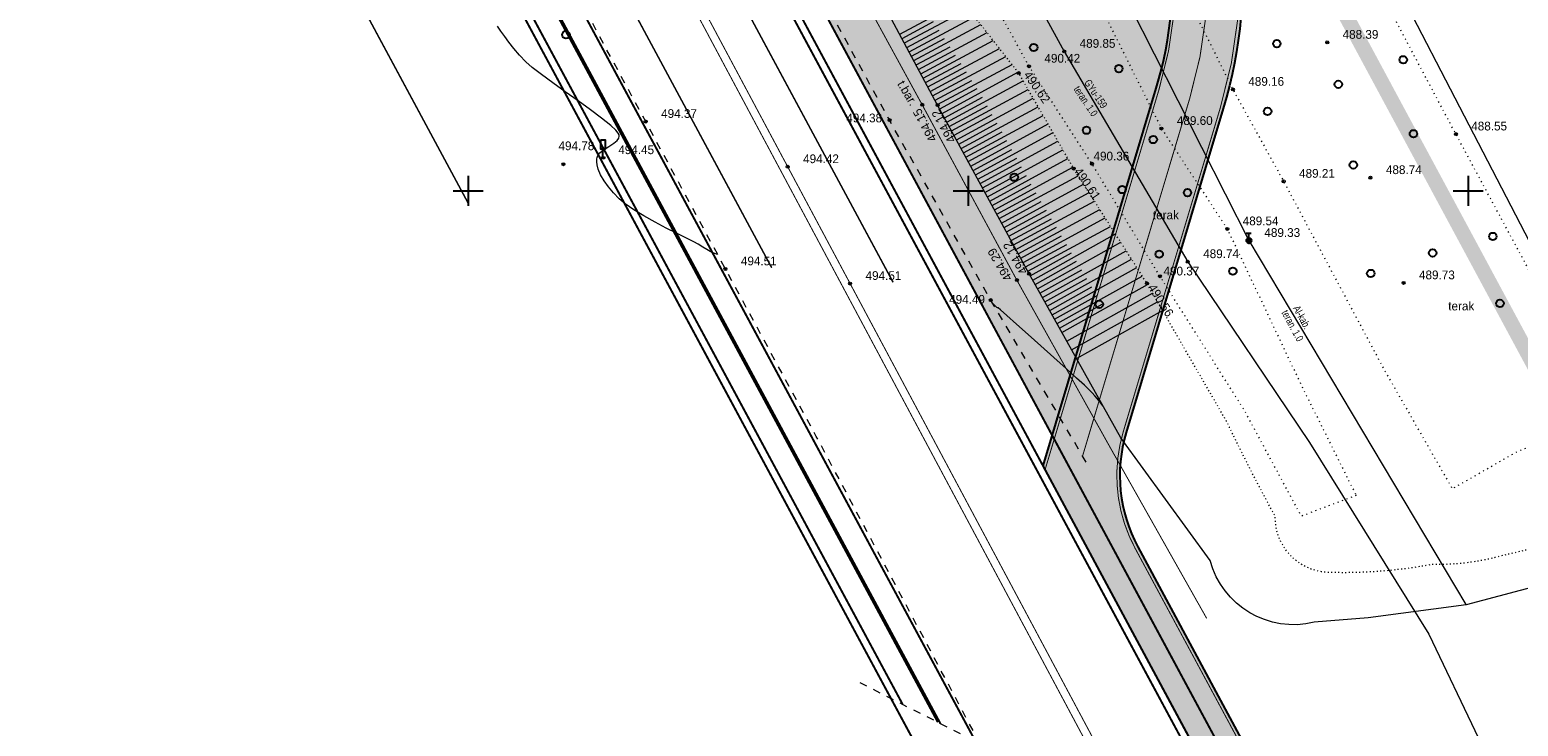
# Model space of a CAD drawing. Extents: x -516234 to 73329, y -4499813 to 47259.
# Tile 3 of 256: x 29622 to 29771, y 36484 to 36553. Entities that reach past the tile are written whole.
import ezdxf

# ---------------------------------------------------------------- set-up
doc = ezdxf.new("R2010")
doc.units = 0
doc.header["$LTSCALE"] = 0.5
doc.header["$MEASUREMENT"] = 0
doc.header["$PDMODE"] = 32
doc.header["$PDSIZE"] = 0.3
for name, pattern in [('ACAD_ISO03W100', [30, 12, -18]), ('DASHED', [0.75, 0.5, -0.25]), ('Д_ТРОТ_ТРУБА', [3, 1.5, -1.5]), ('Контура низ откосов  Штриховая 0.1-0.5 - - - - - - -', [0.6, 0.1, -0.5]), ('РА_КОНТУРЫ', [1.5, 0, -1.5])]:
    doc.linetypes.add(name, pattern=pattern)
for name, color, linetype in [('(001) Сетка', 92, 'Continuous'), ('(004) Точки рельефа', 7, 'Continuous'), ('(007) Здания', 7, 'Continuous'), ('(013) Газ', 30, 'ИК_Газопровод -------г--------'), ('(016) Кабель', 1, 'Continuous'), ('(019) Связь', 3, 'ИК_КАБ_СВЯЗИ'), ('(025) Дорога', 7, 'Continuous'), ('(026) Д_знаки', 7, 'Continuous'), ('(031) Горизонтали', 42, 'Continuous'), ('(035) Откосы', 7, 'Continuous'), ('(037) Контуры', 7, 'Continuous'), ('(038) Деревья', 7, 'Continuous'), ('1 PARK', 7, 'Continuous'), ('7_газон', 7, 'Continuous'), ('STOYANKA', 7, 'Continuous'), ('орто', 7, 'Continuous')]:
    doc.layers.add(name, color=color, linetype=linetype)
doc.layers.add('.', color=7, linetype='Continuous', lineweight=15)
doc.styles.add('BM-431', font='bm431.ttf')
doc.styles.add('D-431', font='d431.ttf')
doc.styles.add('S', font='txtwr', dxfattribs={"oblique": 15})
doc.styles.get("Standard").update_dxf_attribs({"font": 'times.ttf'})
doc.linetypes.add('ИК_Газопровод -------г--------', pattern='A,9,-0.6,["Г",Standard,S=1.199999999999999,R=0,X=0,Y=-0.6],-1.199999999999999', length=10.8)
doc.linetypes.add('ИК_КАБ_СВЯЗИ', pattern='A,4,["o",Standard,S=0.5,R=0,X=0,Y=-0.125],4,-2', length=10)
doc.linetypes.add('ИК_Э_КАБ_ВН', pattern='A,8,-2,["<<",Standard,S=1,R=0,X=0,Y=-0.5],8,[">>",Standard,S=1,R=0,X=-1,Y=-0.5],-2', length=20)

# ---------------------------------------------------------------- blocks, each defined once
blk = doc.blocks.new('9633')
at = {"layer": '(031) Горизонтали', "color": 42, "linetype": 'Continuous', "lineweight": 0}
for points in [[(28724.78833880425, 36530.87548570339), (28724.78833536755, 36530.87548604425), (28724.39342960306, 36530.99789952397), (28724.0419920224, 36531.16897927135), (28723.69419343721, 36531.38106875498), (28723.31020465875, 36531.62651144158), (28722.85019649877, 36531.89765079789), (28722.3999824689, 36532.13084284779), (28721.6674861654, 36532.49862698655), (28720.72776918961, 36532.9723743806), (28719.65589314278, 36533.5234561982), (28718.52691962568, 36534.12324360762), (28717.41591023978, 36534.74310777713), (28716.39792658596, 36535.354419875), (28715.54803026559, 36535.92855106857), (28714.94128287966, 36536.43687252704), (28714.37507882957, 36537.03888273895), (28713.86869041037, 36537.6424459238), (28713.43557973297, 36538.24080212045), (28713.08920890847, 36538.82719136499), (28712.84304004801, 36539.3948536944), (28712.72729691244, 36539.83095748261), (28712.69237480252, 36540.14524876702), (28712.6954161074, 36540.34787625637), (28712.70515666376, 36540.44695775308), (28712.72632596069, 36540.55865729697), (28712.80511535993, 36540.76518155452), (28713.00030464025, 36541.03828344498), (28713.36475889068, 36541.34934880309), (28713.90306301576, 36541.68590412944), (28714.42345990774, 36542.0071724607), (28714.74780195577, 36542.28399495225), (28714.89786500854, 36542.5185736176), (28714.9394073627, 36542.69330092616), (28714.9398042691, 36542.78726755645), (28714.92663626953, 36542.84963404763), (28714.847988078, 36543.00068358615), (28714.6091399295, 36543.28795608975), (28714.09277372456, 36543.77002843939), (28713.18868688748, 36544.50123488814), (28712.07427033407, 36545.33573426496), (28710.83206255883, 36546.23108325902), (28709.54460205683, 36547.14483856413), (28708.29442732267, 36548.03455687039), (28707.16407685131, 36548.8577948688), (28706.23608913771, 36549.57210924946), (28705.59300267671, 36550.13505670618), (28704.95965814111, 36550.80559876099), (28704.40487133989, 36551.45876529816), (28703.91884246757, 36552.0845078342), (28703.49177171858, 36552.67277789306), (28703.11385928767, 36553.21352699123), (28702.77530536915, 36553.69670664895)], [(28763.31372226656, 36515.74889626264), (28763.00806523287, 36516.15445936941), (28762.75761987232, 36516.47196724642), (28762.51782332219, 36516.75342582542), (28762.24401681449, 36517.05096829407), (28761.8915415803, 36517.41672784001), (28761.47372119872, 36517.81317099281), (28760.69106880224, 36518.52864476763), (28759.63975373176, 36519.47823434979), (28758.41594532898, 36520.57702493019), (28757.11581293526, 36521.74010169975), (28755.83552589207, 36522.88254984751), (28754.67125354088, 36523.91945456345), (28753.71916522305, 36524.76590103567), (28753.07543028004, 36525.33697445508), (28752.83621805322, 36525.54776001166), (28752.7773442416, 36525.55699386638), (28752.71883383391, 36525.56660349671), (28752.6137205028, 36525.68306540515), (28752.4226361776, 36525.89451737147), (28752.28452401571, 36526.01888347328)]]:
    blk.add_lwpolyline(points, dxfattribs=at)
at = {"layer": '(004) Точки рельефа', "lineweight": 0, "style": 'D-431'}
for s, p in [('489.85', (28760.99333431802, 36551.53745220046)), ('488.39', (28787.29113431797, 36552.4393522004)), ('490.42', (28757.46973431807, 36550.05019783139)), ('489.16', (28777.85883431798, 36547.73826579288)), ('494.37', (28719.13673431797, 36544.52485220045)), ('494.38', (28737.65601103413, 36544.0846164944)), ('489.60', (28770.71763431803, 36543.82476579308)), ('488.55', (28800.15723431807, 36543.27665899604)), ('494.78', (28708.87176846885, 36541.30187159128)), ('494.45', (28714.854434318, 36540.90925220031)), ('494.42', (28733.337659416, 36540.00590993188)), ('490.36', (28762.37761439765, 36540.27514458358)), ('489.21', (28782.93693431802, 36538.54489783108)), ('488.74', (28791.62153431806, 36538.91425899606)), ('489.54', (28777.30013431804, 36533.79655219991)), ('489.33', (28779.46733431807, 36532.63295220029)), ('489.74', (28773.34773431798, 36530.51375220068)), ('494.51', (28727.11373431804, 36529.79465220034)), ('490.37', (28769.37872017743, 36528.7844613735)), ('494.51', (28739.58066453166, 36528.33370840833)), ('489.73', (28794.92975496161, 36528.39953903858)), ('494.49', (28747.94008326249, 36525.95453995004))]:
    blk.add_text(s, height=0.875, dxfattribs=at).set_placement(p)
for s, height, rotation, p in [('490.62', 0.875, 304.9367051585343, (28755.3385016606, 36548.82056806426)), ('494.15', 0.8749999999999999, 118.7223558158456, (28746.75739908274, 36542.42796498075)), ('494.12', 0.875, 119.1263603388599, (28748.6413872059, 36542.35002557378)), ('490.61', 0.875, 304.3915906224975, (28760.39864107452, 36539.18126100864)), ('494.29', 0.875, 120.2959939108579, (28754.29384558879, 36528.53620800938)), ('494.12', 0.875, 120.5963173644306, (28755.8496962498, 36529.20996048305)), ('490.56', 0.875, 302.339895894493, (28767.79740258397, 36527.57651192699))]:
    blk.add_text(s, height=height, rotation=rotation, dxfattribs=at).set_placement(p)
at = {"layer": '(037) Контуры', "linetype": 'РА_КОНТУРЫ', "lineweight": 0, "ltscale": 0.5, "style": 'BM-431'}
for p in [(28768.31856201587, 36534.38821369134), (28797.85730454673, 36525.29130864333)]:
    blk.add_text('terak', height=0.875, dxfattribs=at).set_placement(p)
blk = doc.blocks.new('*X146')
at = {"color": 0}
for p, q in [((9.5, 5.08), (10.49, 5.08)), ((9.5, 5.07), (10.49, 5.07)), ((9.5, 5.059999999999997), (10.49, 5.059999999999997)), ((9.5, 5.049999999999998), (10.49, 5.049999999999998)), ((9.5, 5.04), (10.49, 5.04)), ((9.5, 5.03), (10.49, 5.03)), ((9.5, 5.019999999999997), (10.5, 5.019999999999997)), ((9.5, 5.009999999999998), (10.5, 5.009999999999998)), ((9.5, 5), (10.5, 5)), ((9.5, 4.99), (10.5, 4.99)), ((9.5, 4.98), (10.5, 4.98)), ((9.5, 4.969999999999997), (10.5, 4.969999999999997)), ((9.5, 4.959999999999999), (10.49, 4.959999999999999)), ((9.5, 4.95), (10.49, 4.95)), ((9.5, 4.94), (10.49, 4.94)), ((9.5, 4.929999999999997), (10.49, 4.929999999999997)), ((9.5, 4.919999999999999), (10.49, 4.919999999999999)), ((9.5, 4.91), (10.49, 4.91)), ((9.5, 4.9), (10.49, 4.9)), ((9.51, 5.12), (10.48, 5.12)), ((9.51, 5.11), (10.48, 5.11)), ((9.51, 5.099999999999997), (10.48, 5.099999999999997)), ((9.51, 5.089999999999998), (10.49, 5.089999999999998)), ((9.51, 4.889999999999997), (10.49, 4.889999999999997)), ((9.51, 4.879999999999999), (10.48, 4.879999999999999)), ((9.51, 4.87), (10.48, 4.87)), ((9.51, 4.86), (10.48, 4.86)), ((9.52, 5.16), (10.47, 5.16)), ((9.52, 5.15), (10.47, 5.15)), ((9.52, 5.139999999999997), (10.47, 5.139999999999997)), ((9.52, 5.129999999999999), (10.48, 5.129999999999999)), ((9.52, 4.849999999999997), (10.48, 4.849999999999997)), ((9.52, 4.839999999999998), (10.47, 4.839999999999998)), ((9.52, 4.83), (10.47, 4.83)), ((9.53, 5.179999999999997), (10.46, 5.179999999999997)), ((9.53, 5.169999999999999), (10.46, 5.169999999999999)), ((9.53, 4.82), (10.47, 4.82)), ((9.53, 4.809999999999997), (10.46, 4.809999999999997)), ((9.53, 4.799999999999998), (10.46, 4.799999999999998)), ((9.54, 5.2), (10.45, 5.2)), ((9.54, 5.19), (10.46, 5.19)), ((9.54, 4.79), (10.45, 4.79)), ((9.54, 4.78), (10.45, 4.78)), ((9.55, 5.219999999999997), (10.44, 5.219999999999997)), ((9.55, 5.209999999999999), (10.45, 5.209999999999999)), ((9.55, 4.769999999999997), (10.44, 4.769999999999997)), ((9.55, 4.759999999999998), (10.44, 4.759999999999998)), ((9.56, 5.24), (10.43, 5.24)), ((9.56, 5.23), (10.44, 5.23)), ((9.56, 4.75), (10.43, 4.75)), ((9.56, 4.74), (10.43, 4.74)), ((9.57, 5.259999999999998), (10.42, 5.259999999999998)), ((9.57, 5.25), (10.43, 5.25)), ((9.57, 4.73), (10.42, 4.73)), ((9.58, 5.269999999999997), (10.41, 5.269999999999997)), ((9.58, 4.719999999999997), (10.41, 4.719999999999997)), ((9.58, 4.709999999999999), (10.41, 4.709999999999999)), ((9.59, 5.29), (10.4, 5.29)), ((9.59, 5.28), (10.41, 5.28)), ((9.59, 4.7), (10.4, 4.7)), ((9.6, 5.299999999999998), (10.39, 5.299999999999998)), ((9.6, 4.69), (10.39, 4.69)), ((9.61, 5.309999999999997), (10.38, 5.309999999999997)), ((9.61, 4.679999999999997), (10.39, 4.679999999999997)), ((9.61, 4.669999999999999), (10.38, 4.669999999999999)), ((9.62, 5.32), (10.37, 5.32)), ((9.62, 4.66), (10.37, 4.66)), ((9.63, 5.33), (10.37, 5.33)), ((9.63, 4.65), (10.36, 4.65)), ((9.64, 5.339999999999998), (10.36, 5.339999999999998)), ((9.64, 4.639999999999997), (10.35, 4.639999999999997)), ((9.65, 5.349999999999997), (10.35, 5.349999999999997)), ((9.65, 4.629999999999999), (10.34, 4.629999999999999)), ((9.66, 5.36), (10.34, 5.36)), ((9.66, 4.62), (10.33, 4.62)), ((9.67, 5.37), (10.32, 5.37)), ((9.67, 4.61), (10.32, 4.61)), ((9.68, 5.379999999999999), (10.31, 5.379999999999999)), ((9.69, 5.389999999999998), (10.3, 5.389999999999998)), ((9.69, 4.599999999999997), (10.31, 4.599999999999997)), ((9.7, 4.589999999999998), (10.29, 4.589999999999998)), ((9.71, 5.4), (10.29, 5.4)), ((9.71, 4.58), (10.28, 4.58)), ((9.72, 5.41), (10.27, 5.41)), ((9.73, 4.57), (10.26, 4.57)), ((9.74, 5.419999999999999), (10.26, 5.419999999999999)), ((9.75, 5.429999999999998), (10.24, 5.429999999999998)), ((9.75, 4.559999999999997), (10.25, 4.559999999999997)), ((9.76, 4.549999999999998), (10.23, 4.549999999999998)), ((9.77, 5.44), (10.22, 5.44)), ((9.78, 4.54), (10.21, 4.54)), ((9.79, 5.45), (10.2, 5.45)), ((9.81, 4.53), (10.18, 4.53)), ((9.82, 5.459999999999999), (10.18, 5.459999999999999)), ((9.83, 4.519999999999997), (10.16, 4.519999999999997)), ((9.85, 5.469999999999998), (10.15, 5.469999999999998)), ((9.87, 4.509999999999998), (10.12, 4.509999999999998)), ((9.88, 5.48), (10.11, 5.48)), ((9.91, 4.5), (10.08, 4.5)), ((9.94, 5.49), (10.05, 5.49))]:
    blk.add_line(p, q, dxfattribs=at)
blk = doc.blocks.new('I01070')
at = {"color": 0}
blk.add_circle((0.05, 0.03), 0.5, dxfattribs=at)
blk.add_blockref('*X146', (-9.95, -4.959999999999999), dxfattribs=at)
blk = doc.blocks.new('I0195')
at = {"layer": '(016) Кабель', "color": 0, "linetype": 'ИК_Э_КАБ_ВН'}
for p, q in [((-0.2750000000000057, 0.7399999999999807), (0.2249999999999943, 0.7399999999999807)), ((-0.0250000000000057, 0.2399999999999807), (-0.0250000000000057, 0.7399999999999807))]:
    blk.add_line(p, q, dxfattribs=at)
at = {"layer": '(016) Кабель', "color": 0, "linetype": 'ИК_Э_КАБ_ВН', "xscale": 0.5, "yscale": 0.5, "zscale": 0.5}
blk.add_blockref('I01070', (-0.0250000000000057, -0.0100000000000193), dxfattribs=at)
blk = doc.blocks.new('d')
at = {"layer": '(038) Деревья'}
blk.add_ellipse((0, 0), major_axis=(0.2651650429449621, 0.2651650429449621), ratio=0.9999999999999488, start_param=5.497787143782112, end_param=11.7809724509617, dxfattribs=at)
blk = doc.blocks.new('I02063')
at = {"linetype": 'Continuous'}
blk.add_lwpolyline([(-0.5, 3.5), (-0.5, 1.799999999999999), (0.5, 1.799999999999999), (0.5, 3.5)], close=True, dxfattribs=at)
blk.add_lwpolyline([(0.5, 0), (0, 0), (0, 1.799999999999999)], dxfattribs=at)
at = {"color": 4, "style": 'S', "oblique": 15}
blk.add_attdef('Z', (1.280972, -0.0661429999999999), '', height=2, dxfattribs=at)
blk = doc.blocks.new('Setka')
at = {"layer": '(001) Сетка'}
for p, q in [((0, 1.5), (0, -1.5)), ((-1.5, 0), (1.5, 0))]:
    blk.add_line(p, q, dxfattribs=at)

msp = doc.modelspace()

# ---------------------------------------------------------------- hatches: boundary and pattern name
at = {"layer": '1 PARK', "lineweight": 0, "true_color": 0x00c200, "transparency": 33554508}
h = msp.add_hatch(color=92, dxfattribs=at)
h.dxf.hatch_style = 1
edge = h.paths.add_edge_path()
edge.add_line((29724.64239257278, 36512.79432187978), (29471.60044474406, 36982.55049501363))
edge.add_line((29471.60044474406, 36982.55049501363), (29506.29401808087, 36972.14843313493))
edge.add_arc((29494.80619221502, 36933.83355538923), 39.99999999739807, 28.309861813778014, 73.30986225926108, ccw=False)
edge.add_line((29530.02202180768, 36952.80314541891), (29731.94540582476, 36577.94530873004))
edge.add_arc((29696.72957622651, 36558.97571869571), 40.00000000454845, -16.690138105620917, 28.309861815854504, ccw=False)
edge.add_line((29735.04445390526, 36547.48789258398), (29724.64239257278, 36512.79432187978))
at = {"layer": '7_газон', "lineweight": 0, "true_color": 0x5c5c5c, "transparency": 33554687}
h = msp.add_hatch(color=251, dxfattribs=at)
h.dxf.hatch_style = 1
edge = h.paths.add_edge_path(flags=16)
edge.add_line((29676.9670253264, 36922.96084250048), (29652.77291892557, 36909.92828613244))
edge.add_arc((29654.19563818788, 36907.28709892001), 2.999999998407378, 118.3098620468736, 208.3098621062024)
edge.add_line((29651.55445097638, 36905.86437965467), (29669.68837844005, 36872.19990448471))
edge.add_arc((29672.32956565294, 36873.62262374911), 2.999999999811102, 208.30986207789, 298.2780487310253)
edge.add_line((29673.75081818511, 36870.98064698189), (29697.06899177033, 36883.5246684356))
edge.add_arc((29695.17398839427, 36887.04730412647), 4.000000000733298, 298.2780487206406, 388.3063323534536)
edge.add_line((29698.69568820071, 36888.94404619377), (29681.03101944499, 36921.74221183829))
edge.add_arc((29678.3897445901, 36920.31965528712), 3.00000000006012, 28.30633236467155, 118.3098620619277)
edge = h.paths.add_edge_path(flags=16)
edge.add_arc((29582.9855072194, 36967.89968877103), 30.00000001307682, 100.3549001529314, 118.3098620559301)
edge.add_line((29568.75831457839, 36994.31156091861), (29528.13142186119, 36972.42721186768))
edge.add_arc((29529.55414112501, 36969.78602465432), 2.999999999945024, 118.3098620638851, 225.976051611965)
edge.add_arc((29494.80619221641, 36933.83355539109), 46.99999999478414, 28.309861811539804, 45.97605160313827, ccw=False)
edge.add_line((29536.18479198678, 36956.12282367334), (29686.13726511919, 36677.7456560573))
edge.add_arc((29688.77845233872, 36679.16837530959), 2.999999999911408, 208.3098618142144, 354.8617095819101)
edge.add_line((29691.76639664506, 36678.8996955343), (29699.50725581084, 36764.98453772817))
edge.add_arc((29669.62781274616, 36767.67133548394), 30.00000000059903, 354.8617095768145, 388.3098620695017)
edge.add_line((29696.03968487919, 36781.89852812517), (29580.77358266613, 36995.88266607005))
edge.add_arc((29578.13239545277, 36994.45994680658), 2.999999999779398, 28.30986205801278, 100.3549001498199)
edge = h.paths.add_edge_path()
edge.add_line((29429.45156085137, 37065.40154354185), (29443.21523881, 37039.99022628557))
edge.add_line((29443.21523881, 37039.99022628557), (29467.007078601, 36995.82219918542))
edge.add_arc((29480.21301466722, 37002.93579550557), 14.99999999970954, 208.3098620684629, 253.3098622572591)
edge.add_line((29475.90507996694, 36988.56771635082), (29508.30438760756, 36978.85353674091))
edge.add_arc((29494.80619219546, 36933.83355536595), 47.00000002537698, 63.28493720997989, 73.30986224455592, ccw=False)
edge.add_arc((29520.43076144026, 36984.74898970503), 10.00000000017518, 243.284937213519, 298.3098620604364)
edge.add_line((29525.17315898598, 36975.94503232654), (29566.62423568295, 36998.27334173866))
edge.add_arc((29582.98550721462, 36967.89968878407), 34.49999999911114, 90.70226828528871, 118.3098620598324, ccw=False)
edge.add_line((29582.56265496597, 37002.39709732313), (29601.16238589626, 37002.62508366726))
edge.add_arc((29600.79468828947, 37032.62283022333), 29.99999999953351, 270.7022682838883, 298.3364137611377)
edge.add_line((29615.03411904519, 37006.21755401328), (29627.39519750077, 37012.88344606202))
edge.add_arc((29631.42970288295, 37005.4019511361), 8.500000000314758, 28.306332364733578, 118.3364137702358, ccw=False)
edge.add_line((29638.91331497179, 37009.43252803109), (29702.65760048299, 36891.0778810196))
edge.add_arc((29695.17398839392, 36887.04730412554), 8.499999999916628, -61.72195127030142, 28.306332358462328, ccw=False)
edge.add_line((29699.20087056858, 36879.56170328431), (29664.33022544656, 36860.80302483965))
edge.add_arc((29666.69897966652, 36856.39973022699), 5.000000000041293, 118.2780487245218, 208.3098620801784)
edge.add_line((29662.29700097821, 36854.02853145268), (29700.001465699, 36784.03260702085))
edge.add_arc((29669.62781274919, 36767.67133548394), 34.49999999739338, -5.138290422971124, 28.30986207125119, ccw=False)
edge.add_line((29703.98917227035, 36764.58151806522), (29695.14768138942, 36666.25672866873))
edge.add_arc((29710.0874029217, 36664.91332979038), 15.00000000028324, 174.8617095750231, 208.3098618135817)
edge.add_line((29696.8814668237, 36657.7997335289), (29738.10817600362, 36581.26498698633))
edge.add_arc((29696.72957622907, 36558.97571869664), 47.00000000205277, -16.690138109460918, 28.3098618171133, ccw=False)
edge.add_line((29741.74955749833, 36545.47752301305), (29732.03538262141, 36513.07823193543))
edge.add_arc((29746.40346174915, 36508.77029714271), 14.99999999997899, 163.309861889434, 208.3098620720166)
edge.add_line((29733.19752568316, 36501.65670082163), (29762.25672105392, 36447.71016536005))
edge.add_line((29762.25672105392, 36447.71016536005), (29788.31828072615, 36389.8396773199))
edge.add_line((29788.31828072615, 36389.8396773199), (29723.7285416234, 36509.74639209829))
edge.add_line((29723.7285416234, 36509.74639209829), (29735.04445390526, 36547.48789258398))
edge.add_arc((29696.7295762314, 36558.97571869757), 39.9999999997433, 343.3098618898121, 388.3098618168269)
edge.add_line((29731.94540582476, 36577.94530873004), (29530.02202180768, 36952.80314541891))
edge.add_arc((29494.80619221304, 36933.83355538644), 40.00000000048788, 28.30986181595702, 73.30986225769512)
edge.add_line((29506.29401808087, 36972.14843313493), (29468.5366372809, 36983.46910649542))
edge.add_line((29468.5366372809, 36983.46910649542), (29424.2348273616, 37065.40154354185))
edge = h.paths.add_edge_path(flags=16)
edge.add_line((29653.96902770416, 36965.66145273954), (29629.77229082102, 36952.62747941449))
edge.add_arc((29631.19501008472, 36949.98629220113), 2.999999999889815, 118.3098620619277, 208.3098620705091)
edge.add_line((29628.55382287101, 36948.56357293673), (29646.57493355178, 36915.10853490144))
edge.add_arc((29649.2161207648, 36916.53125416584), 2.999999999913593, 208.3098620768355, 298.3098620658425)
edge.add_line((29650.63884002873, 36913.89006695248), (29674.83351591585, 36926.92293008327))
edge.add_arc((29673.4107966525, 36929.56411729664), 2.999999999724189, 298.3098620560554, 388.3063323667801)
edge.add_line((29676.05207150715, 36930.98667384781), (29658.03302182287, 36964.44282207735))
edge.add_arc((29655.3917469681, 36963.02026552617), 2.999999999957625, 28.30633236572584, 118.3098620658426)
edge = h.paths.add_edge_path(flags=16)
edge.add_line((29653.05407388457, 36973.68728408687), (29634.95140268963, 37007.29869320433))
edge.add_arc((29631.42970288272, 37005.4019511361), 4.00000000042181, 28.30633236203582, 118.3364137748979)
edge.add_line((29629.53111211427, 37008.92265463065), (29617.1700336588, 37002.25676258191))
edge.add_arc((29600.79468827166, 37032.6228302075), 34.49999999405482, 278.95978604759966, 298.33641380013, ccw=False)
edge.add_arc((29606.63498333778, 36995.58040921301), 3.000000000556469, 98.95978601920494, 208.3098621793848)
edge.add_line((29603.99379612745, 36994.15768994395), (29623.57430544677, 36957.80772818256))
edge.add_arc((29626.21549265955, 36959.23044744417), 2.9999999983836, 208.3098620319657, 298.3098620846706)
edge.add_line((29627.6382119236, 36956.58926023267), (29651.83551829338, 36969.62354032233))
edge.add_arc((29650.41279902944, 36972.26472753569), 3.000000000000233, 298.3098620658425, 388.306332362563)

# ---------------------------------------------------------------- linework, layer by layer
at = {"layer": '(004) Точки рельефа', "color": 0, "linetype": 'ByBlock', "lineweight": 0}
for p in [(29752.1425298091, 36552.07624540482), (29725.84472980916, 36551.17434540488), (29721.29552980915, 36549.00514540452), (29722.3211298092, 36549.69194540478), (29742.71022980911, 36547.37394540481), (29711.63932980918, 36545.83934540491), (29713.18072980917, 36545.81734540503), (29683.9881298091, 36544.16174540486), (29708.37262980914, 36544.30484540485), (29735.56902980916, 36543.46044540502), (29765.0086298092, 36542.91294540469), (29675.76132980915, 36539.90034540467), (29679.70582980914, 36540.54614540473), (29728.61972980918, 36539.94074540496), (29698.18905490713, 36539.64765750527), (29726.79152980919, 36539.46394540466), (29756.47292980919, 36538.5505454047), (29747.78832980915, 36538.18664540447), (29742.15152980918, 36533.43344540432), (29744.3187298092, 36532.2698454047), (29738.19912980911, 36530.15064540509), (29691.96512980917, 36529.43154540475), (29721.10682980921, 36528.31224540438), (29722.3383298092, 36528.95294540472), (29735.41522980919, 36528.7062454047), (29759.78115045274, 36528.03643224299), (29704.43206002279, 36527.97060161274), (29734.12272980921, 36527.98644540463), (29718.50082980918, 36526.32194540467)]:
    msp.add_point(p, dxfattribs=at)
at = {"layer": '(007) Здания', "lineweight": 0, "const_width": 0.1, "flags": 128}
for points in [[(29742.4673227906, 36456.82859852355), (29660.73799336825, 36609.69695759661), (29613.78812404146, 36695.97771856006), (29603.8658199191, 36714.44160149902), (29534.67980375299, 36842.92357351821), (29526.08271309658, 36858.78288283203), (29453.19078234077, 36993.63519669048), (29444.23393877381, 37010.33496871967), (29422.36329994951, 37050.7005583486)], [(29741.762374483, 36456.45038000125), (29660.03388359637, 36609.31717065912), (29613.08442288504, 36695.5971807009), (29603.16112804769, 36714.06290720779), (29533.97596266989, 36842.54329865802), (29525.37917372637, 36858.40205139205), (29452.48639719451, 36993.25592996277), (29443.52974115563, 37009.95535235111), (29421.65990976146, 37050.31945174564)], [(29740.09869674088, 36494.49755418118), (29730.41232098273, 36511.6407975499), (29721.10680099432, 36528.31222785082), (29711.63933673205, 36545.8393236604), (29700.90734688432, 36565.4545957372), (29690.93007423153, 36583.78337509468), (29680.55194925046, 36603.09176966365), (29667.53981173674, 36626.83641469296), (29658.03236038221, 36644.67438913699), (29648.03309364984, 36663.31204805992)]]:
    msp.add_lwpolyline(points, dxfattribs=at)
at = {"layer": '(013) Газ', "lineweight": 0, "flags": 128}
msp.add_lwpolyline([(29525.4045298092, 37048.0812454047), (29531.16032980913, 37039.10674540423), (29539.03442980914, 37023.9947454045), (29540.16602980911, 37021.19084540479), (29539.27042980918, 37018.60784540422), (29533.5626298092, 37011.72844540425), (29529.25442980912, 37006.75534540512), (29524.91812980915, 37001.27644540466), (29517.62702980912, 36991.22024540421), (29508.46972980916, 36979.31684540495), (29503.95652980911, 36971.83674540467), (29513.30102980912, 36954.80344540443), (29520.01352980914, 36941.40164540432), (29527.99152980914, 36927.06934540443), (29538.26772980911, 36908.13784540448), (29552.22252980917, 36883.58144540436), (29562.9265298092, 36863.59834540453), (29568.87632980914, 36853.651245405), (29578.9045298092, 36835.70134540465), (29587.68822980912, 36819.03094540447), (29597.08572980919, 36801.50184540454), (29611.7932298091, 36773.69974540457), (29622.8681298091, 36752.86994540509), (29632.62652980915, 36733.82944540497), (29642.05702980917, 36714.74094540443), (29649.24532980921, 36696.49514540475), (29654.71632980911, 36680.57834540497), (29662.39652980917, 36662.6074454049), (29676.15432980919, 36642.03754540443), (29689.2174298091, 36620.2101454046), (29698.95182980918, 36600.03514540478), (29708.9171298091, 36582.19414540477), (29725.84472980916, 36551.17434540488), (29738.19912980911, 36530.15064540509), (29750.36268157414, 36512.07232270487), (29762.3080298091, 36492.93034540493), (29777.20752980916, 36461.74964540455), (29800.4448298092, 36421.63744540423), (29814.55452980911, 36397.86484540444)], dxfattribs=at)
at = {"layer": '(019) Связь', "lineweight": 0, "flags": 128}
for points in [[(29845.77499956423, 36411.94192992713), (29832.6952298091, 36428.04424540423), (29805.59946008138, 36468.11178495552), (29530.62606186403, 36998.11573333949), (29534.25613077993, 37019.90358326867), (29517.60932965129, 37060.71951957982)], [(29514.83162980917, 37049.761445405), (29518.67122980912, 37045.21124540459), (29525.95242980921, 37035.17724540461), (29528.7734298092, 37021.40064540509), (29526.18852980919, 37015.33294540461), (29523.52162980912, 37012.33214540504), (29518.67252980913, 37007.59394540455), (29510.11892980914, 36999.15214540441), (29506.1915298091, 36984.80864540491), (29526.83482980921, 36945.59014540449), (29546.80742980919, 36909.66124540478), (29570.94542980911, 36864.29314540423), (29590.41202980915, 36836.47614540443), (29619.17332980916, 36778.32504540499), (29654.46622980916, 36702.51484540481), (29679.35692980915, 36655.78224540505), (29696.19172980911, 36624.08374540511), (29725.3618298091, 36569.60814540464), (29744.3187298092, 36532.2698454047), (29766.0236298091, 36495.88124540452)]]:
    msp.add_lwpolyline(points, dxfattribs=at)
at = {"layer": '(025) Дорога', "linetype": 'Д_ТРОТ_ТРУБА', "lineweight": 0, "flags": 128}
msp.add_lwpolyline([(29728.03525923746, 36510.13536327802), (29718.50083250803, 36526.32198035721), (29708.37262157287, 36544.30489306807), (29698.1594378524, 36562.97353809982), (29687.22552277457, 36583.03763372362), (29677.64409831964, 36601.09752114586), (29664.70693192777, 36624.80618082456), (29644.70940672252, 36661.06989249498), (29635.55283733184, 36676.73771477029), (29625.08975872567, 36694.49071412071), (29617.27268392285, 36708.28227827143), (29607.37438262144, 36726.36615364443), (29597.89492260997, 36743.94223028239), (29588.13156769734, 36762.1520577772), (29577.71545828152, 36781.3694874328), (29569.15765237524, 36797.4371591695), (29559.50225918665, 36815.20815842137), (29550.67555563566, 36831.54772201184), (29540.71227271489, 36850.44028201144), (29531.53170177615, 36867.38160831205), (29522.69500232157, 36883.69718115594), (29513.33249779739, 36901.15430510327), (29503.85104073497, 36918.47648056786), (29484.88712259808, 36953.63563107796), (29476.15238263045, 36970.04716743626), (29467.84048299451, 36985.88093233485, -0.1753525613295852), (29464.80247612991, 37008.04327865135, 0.01467843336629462), (29465.55209300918, 37018.91181871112, -0.04925175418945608), (29465.92666090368, 37023.16813633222, -0.04925175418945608)], format="xyb", dxfattribs=at)
msp.add_lwpolyline([(29705.41125506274, 36488.10674542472), (29717.43262771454, 36481.96623871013), (29708.95679129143, 36497.870974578), (29701.04974264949, 36512.69913441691), (29691.96513613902, 36529.43154286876), (29683.98811557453, 36544.1617402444), (29675.45430285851, 36559.93352737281), (29667.44529345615, 36574.81466571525), (29657.19714022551, 36591.51007861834), (29647.75864429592, 36611.42124656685), (29639.56170471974, 36626.69223153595), (29625.7698511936, 36652.72297992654), (29612.9716332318, 36676.13675559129), (29603.90002405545, 36692.58927311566), (29594.84840254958, 36709.57358378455), (29585.6328418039, 36726.91575373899), (29572.62669869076, 36751.04225016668), (29558.49597440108, 36777.38687346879), (29550.53395287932, 36791.54629317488), (29539.74816367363, 36790.1507442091)], dxfattribs=at)
at = {"layer": '(035) Откосы', "lineweight": 0}
for p, q in [((29709.38967490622, 36552.90142403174), (29715.63288029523, 36556.24249035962)), ((29709.86061690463, 36552.02140935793), (29716.25720380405, 36555.4445581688)), ((29709.62514590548, 36552.4614166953), (29712.78509397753, 36554.15247047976)), ((29710.33155890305, 36551.14139468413), (29716.88152731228, 36554.64662597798)), ((29710.80250090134, 36550.26138001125), (29717.50585082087, 36553.84869378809)), ((29710.09608790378, 36551.5814020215), (29713.33272673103, 36553.31349704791)), ((29710.56702990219, 36550.70138734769), (29713.8803594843, 36552.47452361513)), ((29711.27344289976, 36549.38136533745), (29718.13017432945, 36553.05076159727)), ((29711.74438489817, 36548.50135066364), (29718.75449783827, 36552.25282940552)), ((29711.03797190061, 36549.82137267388), (29714.42799223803, 36551.63555018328)), ((29711.50891389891, 36548.94135800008), (29714.97562499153, 36550.7965767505)), ((29712.21532689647, 36547.62133598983), (29719.37882134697, 36551.45489721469)), ((29712.68626889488, 36546.74132131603), (29720.00314485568, 36550.65696502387)), ((29711.97985589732, 36548.0613433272), (29715.52325774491, 36549.95760331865)), ((29712.45079789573, 36547.18132865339), (29716.07089049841, 36549.11862988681)), ((29713.1572108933, 36545.86130664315), (29720.6274683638, 36549.85903283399)), ((29713.63323715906, 36544.98403277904), (29721.21889236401, 36549.10314867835)), ((29712.92173989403, 36546.30131397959), (29716.61852325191, 36548.27965645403)), ((29714.10953076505, 36544.10690303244), (29721.73264305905, 36548.24635864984)), ((29713.39509035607, 36545.42259765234), (29717.15107312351, 36547.46214834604)), ((29713.87138396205, 36544.54546790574), (29717.67742693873, 36546.61220198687)), ((29714.58582437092, 36543.22977328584), (29722.23098934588, 36547.38120381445)), ((29715.0621179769, 36542.35264353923), (29722.72933563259, 36546.51604897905)), ((29714.34767756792, 36543.66833815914), (29718.16474688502, 36545.74105969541)), ((29714.82397117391, 36542.79120841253), (29718.65206683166, 36544.86991740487)), ((29715.53841158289, 36541.47551379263), (29723.22768191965, 36545.65089414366)), ((29716.01470518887, 36540.59838404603), (29723.72602820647, 36544.78573930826)), ((29715.30026477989, 36541.91407866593), (29719.13938677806, 36543.99877511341)), ((29715.77655838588, 36541.03694891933), (29719.62670672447, 36543.12763282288)), ((29716.49099879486, 36539.72125429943), (29724.22437449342, 36543.9205844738)), ((29716.96729240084, 36538.84412455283), (29724.72272078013, 36543.0554296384)), ((29716.25285199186, 36540.15981917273), (29720.11402667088, 36542.25649053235)), ((29717.44358600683, 36537.96699480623), (29725.22106706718, 36542.190274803)), ((29716.72914559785, 36539.28268942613), (29720.60134661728, 36541.38534824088)), ((29717.20543920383, 36538.40555967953), (29721.08866656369, 36540.51420595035)), ((29717.91987961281, 36537.0898650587), (29725.71941335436, 36541.32511996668)), ((29718.3961732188, 36536.2127353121), (29726.2177596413, 36540.45996513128)), ((29717.68173280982, 36537.528429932), (29721.57598651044, 36539.64306365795)), ((29718.1580264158, 36536.6513001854), (29722.06330645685, 36538.77192136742)), ((29718.87246682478, 36535.33560556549), (29726.71610592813, 36539.59481029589)), ((29719.34876043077, 36534.45847581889), (29727.24865216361, 36538.74822650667)), ((29718.63432002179, 36535.7741704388), (29722.55062640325, 36537.90077907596)), ((29719.82505403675, 36533.58134607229), (29727.78729406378, 36537.90495274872)), ((29719.11061362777, 36534.89704069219), (29723.04497242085, 36537.03345203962)), ((29719.58690723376, 36534.01991094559), (29723.55244017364, 36536.17325028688)), ((29720.30134764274, 36532.70421632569), (29728.32593596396, 36537.06167898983)), ((29720.77764124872, 36531.82708657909), (29728.86457786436, 36536.21840523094)), ((29720.06320083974, 36533.14278119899), (29724.05990792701, 36535.31304853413)), ((29720.53949444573, 36532.26565145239), (29724.56737568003, 36534.45284678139)), ((29721.25393485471, 36530.94995683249), (29729.40321976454, 36535.37513147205)), ((29721.73022846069, 36530.07282708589), (29729.94186166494, 36534.53185771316)), ((29721.01578805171, 36531.38852170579), (29725.07484343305, 36533.59264502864)), ((29721.4920816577, 36530.51139195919), (29725.58231118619, 36532.7324432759)), ((29722.20652206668, 36529.19569733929), (29730.48050356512, 36533.68858395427)), ((29722.69017512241, 36528.32261950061), (29730.95964352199, 36532.93846378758)), ((29721.96837526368, 36529.63426221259), (29726.08977893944, 36531.87224152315)), ((29723.17664365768, 36527.45109178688), (29731.49787664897, 36532.09582998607)), ((29723.66311219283, 36526.57956407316), (29732.03610977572, 36531.25319618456)), ((29722.44694085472, 36528.758383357), (29726.56873390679, 36531.05908202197)), ((29722.93340938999, 36527.88685564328), (29727.08108473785, 36530.20200126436)), ((29724.1495807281, 36525.70803635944), (29732.5743429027, 36530.41056238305)), ((29723.41987792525, 36527.01532792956), (29727.59343556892, 36529.34492050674)), ((29723.90634646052, 36526.14380021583), (29728.10578639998, 36528.48783974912)), ((29724.63604926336, 36524.83650864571), (29733.11257602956, 36529.56792858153)), ((29725.12251779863, 36523.96498093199), (29733.65080915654, 36528.72529478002)), ((29724.39281499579, 36525.27227250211), (29728.61813723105, 36527.63075899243)), ((29724.87928353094, 36524.40074478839), (29729.13048806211, 36526.77367823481)), ((29725.60898633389, 36523.09345321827), (29734.1842366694, 36527.87997858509)), ((29726.09545486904, 36522.22192550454), (29734.68346038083, 36527.01557054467)), ((29725.3657520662, 36523.52921707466), (29729.64283889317, 36525.9165974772)), ((29726.58192340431, 36521.35039779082), (29735.18268409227, 36526.15116250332)), ((29727.06839193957, 36520.4788700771), (29735.6819078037, 36525.28675446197))]:
    msp.add_line(p, q, dxfattribs=at)
at = {"layer": '(035) Откосы', "lineweight": 0, "flags": 128}
msp.add_lwpolyline([(29787.25822495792, 36502.92589241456), (29784.86920567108, 36501.7601098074), (29774.69319791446, 36498.16242333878), (29766.02798250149, 36495.86468158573), (29756.24512425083, 36494.56138006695), (29750.85551234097, 36494.12579090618), (29750.85551234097, 36494.12579090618), (29750.85551234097, 36494.12579090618, -0.4084800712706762), (29740.44351299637, 36500.28630359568), (29731.49889028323, 36512.54145622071), (29722.33831609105, 36528.95298893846), (29713.18073685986, 36545.81734539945), (29702.17484551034, 36566.38324505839), (29692.47147388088, 36583.81737504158), (29681.1577035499, 36604.24732499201), (29668.84929706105, 36627.40920290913), (29659.2069015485, 36644.86032679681), (29648.94473619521, 36663.61093949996), (29648.94473619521, 36663.61093949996, -0.7056642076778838), (29651.61118245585, 36666.48227251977)], format="xyb", dxfattribs=at)
at = {"layer": '(035) Откосы', "linetype": 'Контура низ откосов  Штриховая 0.1-0.5 - - - - - - -', "lineweight": 0, "flags": 128}
msp.add_lwpolyline([(29797.91991817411, 36512.48784311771), (29784.45533852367, 36505.06481975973), (29777.17019641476, 36502.51375057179), (29769.79108359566, 36500.81534864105, -0.07701491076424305), (29762.67603374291, 36499.9077722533, -0.05577618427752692), (29752.1219767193, 36499.105863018, -0.4010751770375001), (29746.94394461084, 36504.70563876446, -0.01361798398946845), (29742.06876105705, 36514.22789010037), (29734.12273673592, 36527.98646598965), (29726.79149259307, 36539.46393516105), (29721.2955505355, 36549.00517379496), (29711.56523214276, 36561.44124926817, -0.1146508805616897), (29706.22721212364, 36572.90973898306, 0.03249098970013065), (29699.89257711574, 36584.72508514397, -0.06849742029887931), (29686.73548567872, 36609.68025768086, 0.04543352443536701), (29681.17455677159, 36620.64194278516, -0.09554474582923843), (29674.04723308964, 36632.1374066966, 0.1093982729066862), (29664.03200192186, 36647.34340141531, -0.03885051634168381), (29654.50661772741, 36658.1451148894, -0.07998094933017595), (29651.17885925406, 36664.45363055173, -0.2744735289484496), (29651.61118245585, 36666.48227251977, -0.01790176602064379)], format="xyb", dxfattribs=at)
at = {"layer": '(037) Контуры', "linetype": 'РА_КОНТУРЫ', "lineweight": 0, "ltscale": 0.5, "flags": 128}
msp.add_lwpolyline([(29755.04077472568, 36506.78989662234), (29749.55892649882, 36504.71865606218), (29743.93502640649, 36515.17753636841), (29735.41522741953, 36528.70619685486), (29728.61977677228, 36539.94076516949), (29722.32114540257, 36549.69191522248), (29715.1268340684, 36562.79275359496), (29702.66348585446, 36586.19353718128), (29697.33247490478, 36596.28256397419), (29689.20851291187, 36610.85282235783), (29682.5789960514, 36622.2763185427), (29676.06744009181, 36632.90212627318), (29668.59320942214, 36649.312673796), (29662.06464549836, 36661.64381750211), (29656.31976662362, 36675.12851883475), (29650.06209021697, 36688.28134498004), (29644.47316955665, 36699.55290921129), (29637.36183763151, 36711.28428142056), (29632.36174313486, 36716.07937194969), (29624.68160750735, 36730.74959521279), (29618.9497404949, 36742.25506716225), (29612.32520716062, 36755.37790184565), (29603.25658454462, 36773.26586058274), (29595.88533783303, 36786.8645036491), (29588.98291583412, 36799.61847954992), (29584.54556848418, 36808.36303738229), (29577.76510707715, 36820.1733816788), (29566.04250200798, 36839.8896059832), (29558.70718168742, 36860.45953546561), (29549.67653794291, 36879.08920578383), (29542.6271770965, 36891.38136021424), (29534.78511255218, 36905.11094827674), (29523.18849822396, 36920.17498473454), (29514.56272471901, 36935.54792634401), (29507.28444792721, 36948.43184844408), (29499.05851350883, 36964.41955414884), (29491.99115241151, 36977.56037804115), (29485.19368250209, 36991.13903379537), (29476.92277338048, 37006.21609362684), (29476.89373791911, 37011.68396476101), (29488.33226104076, 37014.47997411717), (29493.3193988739, 37005.20762645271), (29496.88407585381, 36997.64360158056), (29504.16535667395, 36984.15191610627), (29510.89685299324, 36970.48829286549), (29519.16476488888, 36955.22330616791), (29526.661950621, 36943.02212015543), (29535.5256339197, 36927.36729031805), (29544.05944038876, 36912.32621872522), (29550.88593727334, 36894.27230541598), (29556.54482618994, 36883.52753670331), (29567.02091081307, 36864.47904179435), (29576.17249293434, 36847.54971057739), (29587.20837141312, 36827.12375669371), (29593.77791530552, 36815.26942771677), (29599.01896297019, 36804.98247720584), (29604.90377231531, 36793.25809178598), (29612.25902271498, 36779.95633300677), (29620.74785723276, 36763.68274084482), (29628.5879287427, 36749.22943450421), (29635.06951253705, 36736.71336238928), (29647.68278121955, 36715.787616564), (29652.9708283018, 36703.42947276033), (29658.25984694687, 36694.35205179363), (29665.10230345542, 36680.29258360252), (29673.37420437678, 36666.12916810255), (29677.68364113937, 36652.75241247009), (29684.93494007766, 36638.50702015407), (29690.27494673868, 36628.50995763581), (29696.8914787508, 36615.90592091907), (29704.27971913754, 36602.27329122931), (29710.5163885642, 36590.89277495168), (29717.24287042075, 36579.14840451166), (29723.30461279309, 36567.20110738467), (29729.7751977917, 36555.04489508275), (29735.56904135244, 36543.46045440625), (29742.15156456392, 36533.43341418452), (29749.54481989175, 36517.82555348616), (29755.04077472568, 36506.78989662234)], dxfattribs=at)
msp.add_lwpolyline([(29774.79593075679, 36524.72308427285), (29765.00858535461, 36542.91291934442), (29758.46602687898, 36555.24406293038), (29752.27533838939, 36566.7605266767), (29746.21560039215, 36578.10505847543), (29739.79999467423, 36590.18130237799), (29732.81360829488, 36602.59241103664), (29725.00652454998, 36616.97474528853), (29717.77323467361, 36629.34086934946), (29713.22192392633, 36638.9930728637), (29707.43107747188, 36650.77943496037), (29700.41569088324, 36664.53501997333), (29694.0590532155, 36677.66285500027), (29687.01465922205, 36693.60458870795), (29680.3671282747, 36707.49512433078), (29675.93277348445, 36716.97339655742), (29669.11231146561, 36730.67600386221), (29660.75741841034, 36747.69730609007), (29653.63208912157, 36759.75755015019), (29643.87574143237, 36776.80383066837), (29636.70342161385, 36789.89567273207), (29628.63843380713, 36804.79980164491), (29622.39975952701, 36816.83906145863), (29615.59230334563, 36829.26716503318), (29609.99139048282, 36840.17287158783), (29600.27500529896, 36859.78415390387), (29592.56588046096, 36874.51235434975), (29581.82987776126, 36895.81297029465), (29574.16975682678, 36907.85421717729), (29564.96021773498, 36922.39047951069), (29554.78303902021, 36938.83499069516), (29546.38318077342, 36953.83308016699), (29539.65269496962, 36966.22119996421), (29531.96057236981, 36979.91380370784), (29524.53134757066, 36993.58941631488), (29518.67250861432, 37007.59391431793), (29515.92654504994, 37011.40040898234), (29510.40470425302, 37010.28079761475), (29504.14814090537, 37010.16378965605), (29506.82216045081, 37003.08656765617), (29511.92930722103, 36987.30675434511), (29518.2069818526, 36973.45120193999), (29525.39930890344, 36958.60304377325), (29533.5252526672, 36946.07399077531), (29541.60924183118, 36930.14626050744), (29550.41893534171, 36915.75493833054), (29559.91637828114, 36899.35640343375), (29567.08968849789, 36887.34214188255), (29576.82506206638, 36868.22466749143), (29585.79171325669, 36851.63720160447), (29594.07866435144, 36830.92233668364), (29599.55762765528, 36819.66976411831), (29605.17253974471, 36808.21727054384), (29612.03998012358, 36794.90651109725), (29619.80905459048, 36783.33908069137), (29626.95440391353, 36768.02510346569), (29635.31428316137, 36752.39126114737), (29645.23154444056, 36738.12390018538), (29655.01288793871, 36720.42987204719), (29661.49347661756, 36707.38800461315), (29665.32206084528, 36698.65643651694), (29671.94460194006, 36684.71691974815), (29678.59814203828, 36669.48290718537), (29685.12971393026, 36656.08317949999), (29691.26144603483, 36642.15065581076), (29697.22521985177, 36630.98605314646), (29702.65919439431, 36620.46719456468), (29710.35231853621, 36606.54867877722), (29716.94585284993, 36594.72233910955), (29723.89924837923, 36582.74306205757), (29730.29186060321, 36570.95270666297), (29736.7914300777, 36559.29230159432), (29742.71022784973, 36547.37399195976), (29747.78832954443, 36538.18661199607), (29757.77560157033, 36519.4759813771), (29764.65502616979, 36507.46471614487), (29770.98453106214, 36511.09635649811), (29780.10894593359, 36514.95893085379)], close=True, dxfattribs=at)
at = {"layer": '.', "color": 253, "true_color": 0xa8a8a8, "const_width": 0.2}
for points in [[(29713.20828406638, 36484.12402977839), (29422.4498776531, 37023.89839318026), (29399.97028755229, 37065.40154354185)], [(29400.16851130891, 37065.40154354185), (29420.28959742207, 37028.25280290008), (29713.46391603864, 36483.99345318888)], [(29775.28750115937, 36418.77492074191), (29440.96608901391, 37039.42121481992), (29426.89421410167, 37065.40154354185)]]:
    msp.add_lwpolyline(points, dxfattribs=at)
msp.add_lwpolyline([(29703.98917227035, 36764.58151806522), (29695.14768138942, 36666.25672866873, 0.146990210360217), (29696.8814668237, 36657.7997335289), (29738.10817600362, 36581.26498698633, -0.198912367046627), (29741.74955749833, 36545.47752301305), (29732.03538262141, 36513.07823193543, 0.1989123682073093), (29733.19752568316, 36501.65670082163), (29762.25672105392, 36447.71016536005), (29788.31828072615, 36389.8396773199), (29723.7285416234, 36509.74639209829), (29735.04445390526, 36547.48789258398, 0.1989123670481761), (29731.94540582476, 36577.94530873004), (29530.02202180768, 36952.80314541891, 0.1989123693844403)], format="xyb")
at = {"layer": 'STOYANKA', "color": 7, "linetype": 'DASHED', "ltscale": 10, "true_color": 0xffffff, "const_width": 0.15}
msp.add_lwpolyline([(29666.24172980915, 36535.99474272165), (29407.71237832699, 37015.93792936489), (29380.92111641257, 37065.40154354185)], dxfattribs=at)
at = {"layer": 'STOYANKA', "color": 7, "linetype": 'DASHED', "ltscale": 10, "true_color": 0xffffff, "transparency": 33554687, "const_width": 0.15}
for points in [[(29696.58864075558, 36529.55462813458), (29426.22858968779, 37031.46075100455), (29407.84504296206, 37065.40154354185)], [(29708.73413075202, 36528.09368434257), (29435.02709674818, 37036.21326671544), (29419.21768244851, 37065.40154354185)]]:
    msp.add_lwpolyline(points, dxfattribs=at)
at = {"layer": 'STOYANKA', "color": 7, "linetype": 'ACAD_ISO03W100', "ltscale": 0.2, "true_color": 0xffffff, "transparency": 33554687, "const_width": 0.1}
msp.add_lwpolyline([(29467.00959812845, 36987.58088680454), (29507.29920284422, 36975.50098493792, -0.1989123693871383), (29533.10340689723, 36954.46298454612), (29735.02679091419, 36579.60514785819, -0.1989123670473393), (29738.39700570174, 36546.48270779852), (29727.67995463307, 36510.7385646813)], format="xyb", dxfattribs=at)
at = {"layer": 'STOYANKA', "color": 7, "lineweight": 50, "true_color": 0xffffff, "const_width": 0.1}
for points in [[(29723.92974451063, 36509.37287182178), (29735.33181548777, 36547.40173388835, 0.1989123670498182), (29732.2095245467, 36578.08758065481), (29530.28614052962, 36952.94541734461, 0.1989123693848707), (29506.38017677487, 36972.43579471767), (29468.35131200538, 36983.83786623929)], [(29703.69037783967, 36764.60838604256), (29694.84888695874, 36666.28359664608, 0.1469902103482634), (29696.61734810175, 36657.65746160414), (29737.84405728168, 36581.12271506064, -0.1989123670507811), (29741.4621959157, 36545.56368170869), (29731.7480210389, 36513.16439063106, 0.1989123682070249), (29732.9334069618, 36501.514428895), (29761.98755231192, 36447.57726847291), (29786.3116746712, 36393.56481297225)]]:
    msp.add_lwpolyline(points, format="xyb", dxfattribs=at)
at = {"layer": 'орто', "color": 1, "const_width": 1.5}
msp.add_lwpolyline([(29782.9222131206, 36501.07175844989), (29481.219258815, 37061.16397420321), (29478.1936039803, 37066.75011732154)], dxfattribs=at)
at = {"layer": 'орто', "const_width": 0.2}
for points in [[(29397.41144366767, 37065.40154354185), (29420.47021356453, 37022.82907714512), (29709.68249201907, 36485.92500129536)], [(29716.9897080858, 36482.19248167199), (29422.26926151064, 37029.32211893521), (29402.72735519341, 37065.40154354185)], [(29424.33537021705, 37065.40154354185), (29438.98642492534, 37038.35189878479), (29788.31828099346, 36389.83967672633)]]:
    msp.add_lwpolyline(points, dxfattribs=at)
at = {"layer": 'орто', "color": 40, "const_width": 0.2}
for points in [[(29740.76075854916, 36476.54569334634), (29470.41759129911, 36978.42047249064)], [(29722.24454718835, 36461.02287170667), (29451.9013799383, 36962.89765085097)]]:
    msp.add_lwpolyline(points, dxfattribs=at)

# ---------------------------------------------------------------- block references
at = {"layer": '(001) Сетка', "lineweight": 0}
for p in [(29666.24172980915, 36537.22984540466), (29716.24172980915, 36537.22984540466), (29766.24172980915, 36537.22984540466)]:
    msp.add_blockref('Setka', p, dxfattribs=at)
at = {"layer": '(007) Здания', "color": 18, "true_color": 0x000000}
msp.add_blockref('9633', (966.3948420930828, 0), dxfattribs=at)
at = {"layer": '(019) Связь', "color": 0, "lineweight": 0}
msp.add_blockref('I0195', (29744.31873084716, 36532.26488567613), dxfattribs=at)
at = {"layer": '(026) Д_знаки', "lineweight": 0, "xscale": 0.5, "yscale": 0.5, "zscale": 0.5}
msp.add_blockref('I02063', (29679.7058135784, 36540.54611116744), dxfattribs=at)
at = {"layer": '(038) Деревья', "linetype": 'Continuous', "lineweight": 0}
for p in [(29676.01117606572, 36552.84394882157), (29722.79614540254, 36551.56704789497), (29747.10846848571, 36551.94973492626), (29759.7554893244, 36550.33664576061), (29731.30669823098, 36549.45809132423), (29753.25727779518, 36547.88441067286), (29746.18210362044, 36545.18032279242), (29728.0720980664, 36543.2995946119), (29760.77188529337, 36542.94415562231), (29734.75376302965, 36542.36377075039), (29754.75603086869, 36539.82657518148), (29720.85323188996, 36538.59893192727), (29731.63369939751, 36537.36972559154), (29738.17526159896, 36537.0564772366), (29768.70673267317, 36532.6813169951), (29735.34273498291, 36530.90832227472), (29762.69087824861, 36531.03345250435), (29742.71284761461, 36529.2130336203), (29756.49677719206, 36528.98475696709), (29729.34874388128, 36525.897335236), (29769.42093892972, 36525.99209515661)]:
    msp.add_blockref('d', p, dxfattribs=at)

# ---------------------------------------------------------------- texts
at = {"layer": '(013) Газ', "linetype": 'Continuous', "lineweight": 0, "style": 'BM-431', "width": 0.8}
for s, p in [('teran. 1.0', (29726.7417160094, 36547.40051941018)), ('GYu-159', (29727.80475352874, 36548.05558819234))]:
    msp.add_text(s, height=0.75, rotation=303.9181657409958, dxfattribs=at).set_placement(p)
at = {"layer": '(019) Связь', "linetype": 'Continuous', "lineweight": 0, "style": 'BM-431', "width": 0.8}
for s, p in [('teran. 1.0', (29747.54335003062, 36525.07564793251)), ('Al-kab.', (29748.69252190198, 36525.51808939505))]:
    msp.add_text(s, height=0.7499999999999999, rotation=298.4566235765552, dxfattribs=at).set_placement(p)
at = {"layer": '(025) Дорога', "linetype": 'Д_ТРОТ_ТРУБА', "lineweight": 0, "style": 'BM-431'}
msp.add_text('t.bar.', height=0.8749999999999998, rotation=300.699568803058, dxfattribs=at).set_placement((29709.11179287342, 36547.9309957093))

doc.saveas('drawing.dxf')
